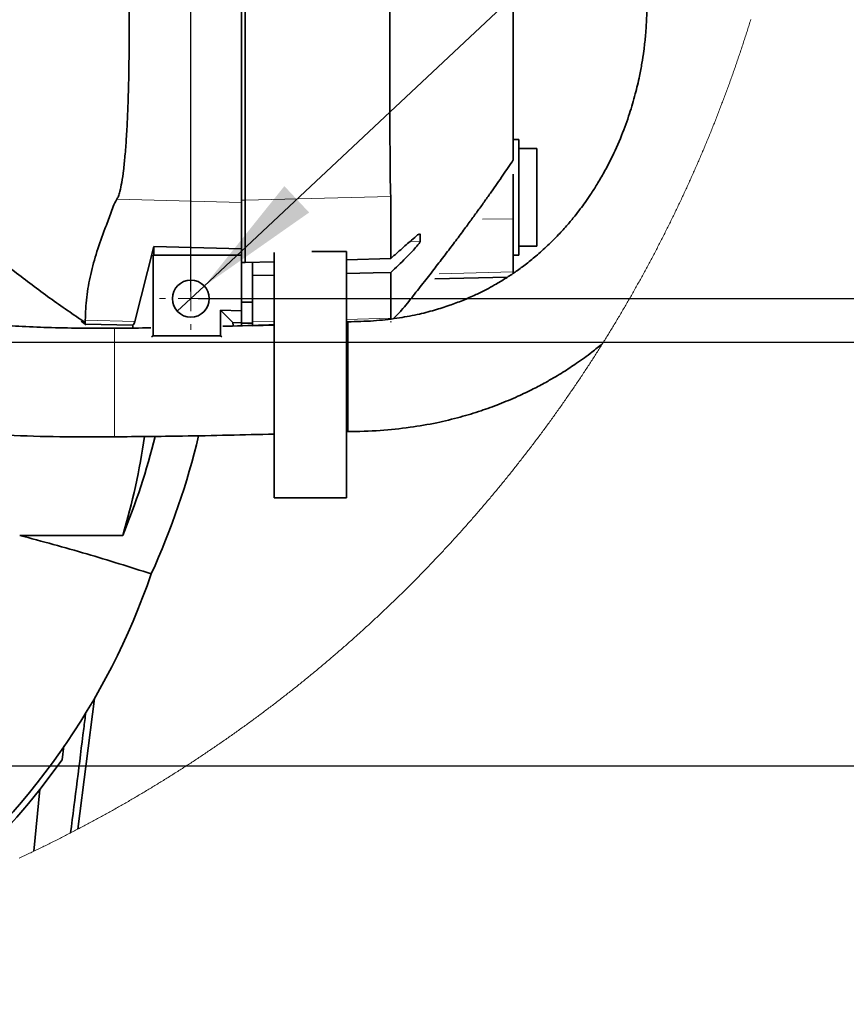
# Model space of a CAD drawing. Header units: millimetres. Extents: x 0 to 12115, y 0 to 8400.
# Tile 47 of 123: x 2033 to 2489, y 6057 to 6601. Entities that reach past the tile are written whole.
import ezdxf

# ---------------------------------------------------------------- set-up
doc = ezdxf.new("R2010")
doc.units = ezdxf.units.MM
doc.header["$LTSCALE"] = 20
doc.layers.add('SVART_TEXT', color=7, linetype='Continuous')
doc.styles.add('SLDTEXTSTYLE0', font='TXT', dxfattribs={"width": 0.605})
doc.dimstyles.new('SLDDIMSTYLE10', dxfattribs={"dimtxt": 70, "dimasz": 70, "dimexe": 0, "dimexo": 0.0625, "dimgap": 17.5, "dimtad": 1, "dimdec": 1, "dimlfac": 0.5, "dimrnd": 1e-09, "dimzin": 12, "dimdsep": 46, "dimtxsty": 'SLDTEXTSTYLE0', "dimsah": 1, "dimcen": 0.09, "dimadec": 0, "dimazin": 3, "dimtfac": 1, "dimtofl": 0, "dimtmove": 0, "dimatfit": 3, "dimfxl": 1, "dimfrac": 2, "dimtolj": 1, "dimtzin": 12, "dimarcsym": 0})
doc.dimstyles.new('SLDDIMSTYLE11', dxfattribs={"dimtxt": 70, "dimasz": 70, "dimexe": 0, "dimexo": 0.0625, "dimgap": 17.5, "dimtad": 0, "dimtih": 1, "dimtoh": 1, "dimdec": 1, "dimlfac": 0.5, "dimrnd": 1e-09, "dimzin": 12, "dimdsep": 46, "dimtxsty": 'SLDTEXTSTYLE0', "dimblk1": 'NONE', "dimsah": 1, "dimcen": 0, "dimadec": 0, "dimazin": 3, "dimtfac": 1, "dimtmove": 0, "dimatfit": 3, "dimldrblk": 'NONE', "dimfxl": 1, "dimfrac": 2, "dimtolj": 1, "dimtzin": 12, "dimarcsym": 0})
doc.dimstyles.new('SLDDIMSTYLE9', dxfattribs={"dimtxt": 70, "dimasz": 70, "dimexe": 0, "dimexo": 0.0625, "dimgap": 17.5, "dimtad": 1, "dimdec": 1, "dimlfac": 0.5, "dimrnd": 1e-09, "dimzin": 12, "dimdsep": 46, "dimtxsty": 'SLDTEXTSTYLE0', "dimsah": 1, "dimcen": 0.09, "dimadec": 0, "dimazin": 3, "dimtfac": 1, "dimtmove": 0, "dimatfit": 0, "dimfxl": 1, "dimfrac": 2, "dimtolj": 1, "dimtzin": 12, "dimarcsym": 0})

# ---------------------------------------------------------------- blocks, each defined once
blk = doc.blocks.new('_D_51')
at = {"color": 7, "linetype": 'Continuous', "lineweight": 0}
for p, q in [((1733.6, 6427.22), (1733.6, 7642.23)), ((1913.6, 7083.22), (1913.6, 7642.23)), ((1733.6, 7612.23), (1613.6, 7612.23)), ((1733.6, 7612.23), (1913.6, 7612.23)), ((1913.6, 7612.23), (2033.6, 7612.23))]:
    blk.add_line(p, q, dxfattribs=at)
at = {"color": 7, "linetype": 'Continuous', "lineweight": 18}
for points in [[(1733.6, 7612.23), (1663.6, 7622.23), (1663.6, 7602.23)], [(1913.6, 7612.23), (1983.6, 7602.23), (1983.6, 7622.23)]]:
    blk.add_solid(points, dxfattribs=at)
at = {"color": 7, "linetype": 'Continuous', "lineweight": 18, "insert": (1770.13, 7702.47), "char_height": 70, "attachment_point": 1, "style": 'SLDTEXTSTYLE0'}
blk.add_mtext('90', dxfattribs=at)
blk = doc.blocks.new('_D_52')
at = {"color": 7, "linetype": 'Continuous', "lineweight": 0}
for p, q in [((1733.6, 6419.22), (1733.6, 5892.46)), ((1953.6, 6164.22), (1953.6, 5892.46)), ((1733.6, 5922.46), (1953.6, 5922.46)), ((1953.6, 5922.46), (2133.99, 5922.46))]:
    blk.add_line(p, q, dxfattribs=at)
at = {"color": 7, "linetype": 'Continuous', "lineweight": 18}
for points in [[(1733.6, 5922.46), (1803.6, 5912.46), (1803.6, 5932.46)], [(1953.6, 5922.46), (1883.6, 5932.46), (1883.6, 5912.46)]]:
    blk.add_solid(points, dxfattribs=at)
at = {"color": 7, "linetype": 'Continuous', "lineweight": 18, "insert": (1973.57, 6012.7), "char_height": 70, "attachment_point": 1, "style": 'SLDTEXTSTYLE0'}
blk.add_mtext('110', dxfattribs=at)
blk = doc.blocks.new('_D_53')
at = {"layer": 'SVART_TEXT'}
for p, q in [((1733.6, 6427.22), (1733.6, 7922.23)), ((2127.6, 6451.22), (2127.6, 7922.23)), ((2127.6, 7892.23), (1733.6, 7892.23))]:
    blk.add_line(p, q, dxfattribs=at)
for points in [[(1733.6, 7892.23), (1803.6, 7882.23), (1803.6, 7902.23)], [(2127.6, 7892.23), (2057.6, 7902.23), (2057.6, 7882.23)]]:
    blk.add_solid(points, dxfattribs=at)
at = {"layer": 'SVART_TEXT', "insert": (1850.39, 7982.47), "char_height": 70, "attachment_point": 1, "style": 'SLDTEXTSTYLE0'}
blk.add_mtext('197', dxfattribs=at)
blk = doc.blocks.new('_D_54')
at = {"layer": 'SVART_TEXT'}
for p, q in [((2785.29, 6447.22), (2785.29, 6665.29)), ((2131.6, 6447.22), (2815.29, 6447.22)), ((2785.29, 6447.22), (2785.29, 6423.22)), ((1737.6, 6423.22), (2815.29, 6423.22)), ((2785.29, 6423.22), (2785.29, 6303.22))]:
    blk.add_line(p, q, dxfattribs=at)
for points in [[(2785.29, 6447.22), (2795.29, 6517.22), (2775.29, 6517.22)], [(2785.29, 6423.22), (2775.29, 6353.22), (2795.29, 6353.22)]]:
    blk.add_solid(points, dxfattribs=at)
at = {"layer": 'SVART_TEXT', "insert": (2695.06, 6558.35), "char_height": 70, "attachment_point": 1, "rotation": 90, "style": 'SLDTEXTSTYLE0'}
blk.add_mtext('12', dxfattribs=at)
blk = doc.blocks.new('_D_55')
at = {"layer": 'SVART_TEXT'}
for p, q in [((3082.05, 6423.22), (3082.05, 6543.22)), ((1737.6, 6423.22), (3112.05, 6423.22)), ((3082.05, 6189.22), (3082.05, 6423.22)), ((1517.6, 6189.22), (3112.05, 6189.22)), ((3082.05, 6189.22), (3082.05, 6069.22))]:
    blk.add_line(p, q, dxfattribs=at)
for points in [[(3082.05, 6423.22), (3092.05, 6493.22), (3072.05, 6493.22)], [(3082.05, 6189.22), (3072.05, 6119.22), (3092.05, 6119.22)]]:
    blk.add_solid(points, dxfattribs=at)
at = {"layer": 'SVART_TEXT', "insert": (2991.82, 6226.01), "char_height": 70, "attachment_point": 1, "rotation": 90, "style": 'SLDTEXTSTYLE0'}
blk.add_mtext('117', dxfattribs=at)
blk = doc.blocks.new('_D_56')
at = {"layer": 'SVART_TEXT'}
for p, q in [((1537.6, 7079.22), (3112.05, 7079.22)), ((3082.05, 7079.22), (3082.05, 6423.22)), ((1737.6, 6423.22), (3112.05, 6423.22))]:
    blk.add_line(p, q, dxfattribs=at)
for points in [[(3082.05, 7079.22), (3072.05, 7009.22), (3092.05, 7009.22)], [(3082.05, 6423.22), (3092.05, 6493.22), (3072.05, 6493.22)]]:
    blk.add_solid(points, dxfattribs=at)
at = {"layer": 'SVART_TEXT', "insert": (2991.82, 6671.01), "char_height": 70, "attachment_point": 1, "rotation": 90, "style": 'SLDTEXTSTYLE0'}
blk.add_mtext('328', dxfattribs=at)
blk = doc.blocks.new('SW_SYMBOL_HOLE_DEPTH')
at = {"layer": 'SVART_TEXT', "color": 0}
for p, q in [((0, 17500), (16000, 17500)), ((8000, 17500), (8000, 1500)), ((2000, 11100), (8000, 1500)), ((14000, 11100), (8000, 1500))]:
    blk.add_line(p, q, dxfattribs=at)
blk = doc.blocks.new('_D_58')
at = {"layer": 'SVART_TEXT'}
for p, q in [((2135.04, 6454.19), (2559.95, 6852.83)), ((2559.95, 6852.83), (2980.64, 6852.83)), ((2120.16, 6440.24), (2135.04, 6454.19))]:
    blk.add_line(p, q, dxfattribs=at)
blk.add_solid([(2135.04, 6454.19), (2192.93, 6494.8), (2179.25, 6509.38)], dxfattribs=at)
at = {"layer": 'SVART_TEXT', "xscale": 0.0045117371, "yscale": 0.0045117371, "zscale": 0.0045117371}
blk.add_blockref('SW_SYMBOL_HOLE_DEPTH', (2777, 6862.94), dxfattribs=at)
at = {"layer": 'SVART_TEXT', "char_height": 70, "attachment_point": 1, "style": 'SLDTEXTSTYLE0'}
for s, insert in [('M12', (2589.95, 6943.25)), ('19', (2873.69, 6943.25))]:
    blk.add_mtext(s, dxfattribs=dict(at, insert=insert))
blk = doc.blocks.new('_None')
blk = doc.blocks.new('SW_CENTERMARKSYMBOL_4')
at = {"color": 0, "linetype": 'Continuous', "lineweight": 18}
for p, q in [((0, 14), (0, 17.2)), ((0, 0), (0, 7)), ((-14, 0), (-17.2, 0)), ((0, 0), (-7, 0)), ((0, 0), (0, -7)), ((0, 0), (7, 0)), ((14, 0), (17.2, 0)), ((0, -14), (0, -17.2))]:
    blk.add_line(p, q, dxfattribs=at)

msp = doc.modelspace()

# ---------------------------------------------------------------- linework, layer by layer
at = {"color": 7, "linetype": 'Continuous', "lineweight": 35}
for p, q in [((2305.602677, 6523.841665), (2305.602677, 7134.076999)), ((2155.602641, 6500.315712), (2155.602641, 6639.349268)), ((2157.602675, 6501.551912), (2157.602675, 6639.349268)), ((2308.602698, 6535.137103), (2305.602677, 6535.215662)), ((2308.602698, 6503.215716), (2308.602698, 6535.137103)), ((2318.602688, 6530.215667), (2308.602698, 6530.215667)), ((2318.602688, 6498.848722), (2318.602688, 6530.215667)), ((2305.602677, 6516.025112), (2305.602677, 6491.306231)), ((2155.602641, 6474.660562), (2155.602641, 6500.315712)), ((2157.602675, 6467.106746), (2157.602675, 6501.551912)), ((2308.602698, 6471.29421), (2308.602698, 6503.215716)), ((2318.602688, 6476.215647), (2318.602688, 6498.848722)), ((2305.602677, 6491.306231), (2305.602677, 6462.011264)), ((2254.251606, 6478.821443), (2254.251606, 6482.97839)), ((2096.665986, 6434.584306), (2107.098289, 6475.937651)), ((2155.602641, 6474.660562), (2107.098289, 6475.937651)), ((2107.098289, 6475.937651), (2107.098289, 6471.215651)), ((2155.602641, 6474.660562), (2155.602641, 6471.215651)), ((2173.605628, 6337.220357), (2173.605628, 6472.675012)), ((2194.319792, 6473.220394), (2213.605649, 6473.220394)), ((2213.605649, 6473.220394), (2213.605649, 6337.220357)), ((2308.602698, 6476.215647), (2318.602688, 6476.215647)), ((2106.888778, 6426.738785), (2106.888778, 6471.215651)), ((2107.098289, 6471.215651), (2106.888778, 6471.215651)), ((2155.602641, 6471.215651), (2107.098289, 6471.215651)), ((2155.602641, 6440.575049), (2155.602641, 6471.215651)), ((2157.602675, 6467.106746), (2155.602641, 6467.241095)), ((2155.605621, 6445.220397), (2155.605621, 6467.240856)), ((2173.605628, 6467.564271), (2157.602675, 6467.106746)), ((2161.605663, 6445.220397), (2161.605663, 6467.221187)), ((2237.988718, 6469.404982), (2213.605649, 6468.707846)), ((2305.602677, 6471.215651), (2308.602698, 6471.29421)), ((2305.602677, 6462.011264), (2305.602677, 6460.92932)), ((2155.602641, 6459.930227), (2155.605621, 6459.930108)), ((2161.605663, 6459.914968), (2173.605628, 6460.196064)), ((2262.319214, 6458.082245), (2302.455552, 6459.133313)), ((2161.605663, 6445.220397), (2155.605621, 6445.220397)), ((2155.605621, 6433.673308), (2155.605621, 6445.220397)), ((2161.605663, 6433.673308), (2161.605663, 6445.220397)), ((2144.079514, 6440.875099), (2150.762684, 6434.015677)), ((2144.079514, 6440.875099), (2144.079514, 6426.738785)), ((2155.602641, 6440.575049), (2144.079514, 6440.875099)), ((2155.602641, 6440.575049), (2155.602641, 6433.889912)), ((2067.080743, 6434.753345), (2069.323666, 6433.184431)), ((2067.086763, 6434.761928), (2069.833822, 6432.839201)), ((2155.602641, 6433.889912), (2150.762684, 6434.015677)), ((2155.602641, 6432.214187), (2155.602641, 6433.889912)), ((2155.605621, 6433.673308), (2161.605663, 6433.673308)), ((2155.605621, 6432.268308), (2155.605621, 6433.673308)), ((2161.605663, 6432.46691), (2161.605663, 6433.673308)), ((2214.281149, 6434.443639), (2213.602431, 6434.414909)), ((2214.285679, 6373.854444), (2214.285679, 6434.418486)), ((2237.94914, 6434.296654), (2237.959332, 6434.555338)), ((2069.323666, 6433.184431), (2095.602639, 6432.496355)), ((2095.602639, 6432.496355), (2095.602639, 6431.00457)), ((2161.605663, 6432.272957), (2173.605628, 6432.587073)), ((2106.888778, 6426.738785), (2105.901844, 6426.080988)), ((2144.079514, 6426.738785), (2106.888778, 6426.738785)), ((2144.079514, 6426.738785), (2144.765086, 6426.053212)), ((2213.607199, 6373.72844), (2214.289911, 6373.755262)), ((2213.605649, 6337.220357), (2173.605628, 6337.220357)), ((2090.036161, 6316.458748), (2033.147223, 6316.458748)), ((2065.203614, 6154.191182), (2074.423082, 6226.40662)), ((2057.4928, 6200.252817), (2056.652493, 6192.46094)), ((2056.652493, 6192.46094), (2044.252045, 6176.019476)), ((2044.252045, 6176.019476), (2040.943928, 6142.034457))]:
    msp.add_line(p, q, dxfattribs=at)
at = {"color": 8, "linetype": 'Continuous', "lineweight": 18}
for p, q in [((2155.602641, 6500.315712), (2086.74819, 6502.108977)), ((2157.602675, 6501.551912), (2155.602641, 6501.673506)), ((2237.984366, 6503.645347), (2157.602675, 6501.551912)), ((2305.602677, 6491.306231), (2288.579233, 6491.190956)), ((2254.251606, 6478.821443), (2248.449333, 6478.670285)), ((2305.602677, 6462.011264), (2264.648325, 6460.985706)), ((2096.665986, 6434.584306), (2069.362707, 6435.295389)), ((2155.605621, 6434.407042), (2155.602641, 6434.407161)), ((2173.605628, 6434.702323), (2161.605663, 6434.389756)), ((2237.988598, 6436.379121), (2213.605649, 6435.744093)), ((2085.516281, 6428.82304), (2085.516281, 6430.906103)), ((2085.516281, 6418.015526), (2085.516281, 6428.82304)), ((2085.516281, 6414.048002), (2085.516281, 6418.015526)), ((2085.516281, 6401.41742), (2085.516281, 6414.048002)), ((2085.516281, 6394.408391), (2085.516281, 6401.41742)), ((2085.516281, 6389.872358), (2085.516281, 6394.408391)), ((2085.516281, 6380.031989), (2085.516281, 6389.872358)), ((2085.516281, 6373.383329), (2085.516281, 6380.031989))]:
    msp.add_line(p, q, dxfattribs=at)
at = {"color": 7, "linetype": 'Continuous', "lineweight": 18, "flags": 128}
msp.add_lwpolyline([(2032.869227, 6138.226555), (2033.574052, 6138.554261), (2034.278519, 6138.882802), (2034.982688, 6139.211939), (2035.6865, 6139.54191), (2036.389954, 6139.872478), (2037.09311, 6140.203879), (2037.795908, 6140.535996), (2038.498349, 6140.868829), (2039.200432, 6141.202376), (2039.902217, 6141.536639), (2040.603585, 6141.871617), (2040.943928, 6142.034457), (2041.644819, 6142.370508), (2042.345352, 6142.707274), (2043.045588, 6143.044756), (2043.745465, 6143.382953), (2044.444985, 6143.721865), (2045.144148, 6144.061611), (2045.842953, 6144.401954), (2046.5414, 6144.743011), (2047.23949, 6145.084904), (2047.937281, 6145.427392), (2048.634655, 6145.770596), (2049.331732, 6146.114634), (2050.028391, 6146.459268), (2050.724752, 6146.804736), (2051.420755, 6147.150801), (2052.116401, 6147.4977), (2052.81163, 6147.845195), (2053.50656, 6148.193524), (2054.201133, 6148.54245), (2054.895289, 6148.892091), (2055.589147, 6149.242566), (2056.282647, 6149.593637), (2056.975729, 6149.945543), (2057.668514, 6150.298045), (2058.360882, 6150.651381), (2059.052892, 6151.005314), (2059.744544, 6151.359961), (2060.435839, 6151.715444), (2061.126776, 6152.071522), (2061.254091, 6152.137206), (2061.944611, 6152.494238), (2062.634714, 6152.851866), (2063.324459, 6153.210209), (2064.013846, 6153.569267), (2064.702876, 6153.929041), (2065.203614, 6154.191182), (2065.892048, 6154.552148), (2066.580005, 6154.913948), (2067.267663, 6155.276344), (2067.954905, 6155.639456), (2068.641789, 6156.003283), (2069.328315, 6156.367825), (2070.014424, 6156.733082), (2070.700176, 6157.099054), (2071.38557, 6157.465742), (2072.070606, 6157.833145), (2072.755225, 6158.201263), (2073.439426, 6158.569978), (2074.12333, 6158.939527), (2074.806817, 6159.309671), (2075.489886, 6159.680651), (2076.172657, 6160.052226), (2076.854951, 6160.424517), (2077.536948, 6160.797523), (2078.218467, 6161.171244), (2078.899689, 6161.54568), (2079.580493, 6161.920712), (2080.26088, 6162.296579), (2080.940909, 6162.673042), (2081.620581, 6163.05022), (2082.299836, 6163.428233), (2082.978673, 6163.806842), (2083.657153, 6164.186047), (2084.335215, 6164.566086), (2085.01292, 6164.94684), (2085.690207, 6165.328191), (2086.367137, 6165.710257), (2087.043591, 6166.093038), (2087.719746, 6166.476534), (2088.395424, 6166.860745), (2089.070804, 6167.245672), (2089.745708, 6167.631195), (2090.420253, 6168.017433), (2091.094382, 6168.404386), (2091.768093, 6168.792055), (2092.441447, 6169.180439), (2093.114383, 6169.569538), (2093.786902, 6169.959233), (2094.459064, 6170.349644), (2095.130749, 6170.740769), (2095.802076, 6171.13261), (2096.473045, 6171.525047), (2097.143538, 6171.918319), (2097.813673, 6172.312186), (2098.483391, 6172.706769), (2099.152691, 6173.101948), (2099.821575, 6173.497961), (2100.490041, 6173.89457), (2101.158149, 6174.291895), (2101.825781, 6174.689935), (2102.493055, 6175.088571), (2103.159912, 6175.488041), (2103.826351, 6175.888107), (2104.492373, 6176.28877), (2105.157979, 6176.690267), (2105.823166, 6177.09236), (2106.487997, 6177.495168), (2107.15235, 6177.898691), (2107.816286, 6178.302811), (2108.479865, 6178.707765), (2109.142966, 6179.113315), (2109.805651, 6179.519461), (2110.467918, 6179.926441), (2111.129827, 6180.334018), (2111.79126, 6180.74231), (2112.452276, 6181.151197), (2113.112874, 6181.560801), (2113.773055, 6181.971119), (2114.432819, 6182.382153), (2115.092165, 6182.793782), (2115.751095, 6183.206127), (2116.409547, 6183.619187), (2117.067642, 6184.032844), (2117.72526, 6184.447215), (2118.382461, 6184.862302), (2119.039245, 6185.278104), (2119.695611, 6185.694502), (2120.351501, 6186.111496), (2121.007032, 6186.529325), (2121.662087, 6186.947749), (2122.316725, 6187.366889), (2122.970946, 6187.786625), (2123.62469, 6188.207076), (2124.278016, 6188.628242), (2124.930925, 6189.050005), (2125.583417, 6189.472483), (2126.235433, 6189.895676), (2126.887031, 6190.319465), (2127.538211, 6190.743969), (2128.188915, 6191.169069), (2128.839202, 6191.594885), (2129.489071, 6192.021416), (2130.138464, 6192.448543), (2130.787439, 6192.876385), (2131.435938, 6193.304823), (2132.084019, 6193.733976), (2132.731683, 6194.163845), (2133.37887, 6194.59431), (2134.02564, 6195.02549), (2134.671934, 6195.457385), (2135.31781, 6195.889876), (2135.963268, 6196.322964), (2136.608191, 6196.756766), (2137.252755, 6197.191284), (2137.896843, 6197.626398), (2138.540454, 6198.062227), (2139.183648, 6198.498772), (2139.826365, 6198.935912), (2140.468664, 6199.373649), (2141.110487, 6199.8121), (2141.751893, 6200.251267), (2142.392821, 6200.69103), (2143.033273, 6201.13139), (2143.673308, 6201.572583), (2144.312866, 6202.014254), (2144.952006, 6202.456758), (2145.59067, 6202.89974), (2146.228857, 6203.343556), (2146.866627, 6203.787849), (2147.50392, 6204.232977), (2148.140736, 6204.678581), (2148.777075, 6205.12502), (2149.412997, 6205.571936), (2150.048442, 6206.019686), (2150.68347, 6206.467913), (2151.317961, 6206.916855), (2151.952035, 6207.366512), (2152.585633, 6207.816766), (2153.218813, 6208.267734), (2153.851457, 6208.719299), (2154.483683, 6209.17146), (2155.115433, 6209.624336), (2155.746706, 6210.077928), (2156.377501, 6210.532115), (2157.007821, 6210.986898), (2157.637722, 6211.442397), (2158.267148, 6211.898492), (2158.896036, 6212.355302), (2159.524508, 6212.812708), (2160.152502, 6213.27071), (2160.78002, 6213.729427), (2161.407061, 6214.18886), (2162.033684, 6214.648769), (2162.659771, 6215.109394), (2163.285382, 6215.570734), (2163.910515, 6216.03267), (2164.535232, 6216.495202), (2165.159411, 6216.958449), (2165.783114, 6217.422293), (2166.4064, 6217.886851), (2167.02915, 6218.352006), (2167.651422, 6218.817757), (2168.273277, 6219.284223), (2168.894596, 6219.751285), (2169.515438, 6220.218943), (2170.135803, 6220.687316), (2170.755692, 6221.156285), (2171.375103, 6221.625851), (2171.993978, 6222.096131), (2172.612436, 6222.567008), (2173.230357, 6223.038481), (2173.847861, 6223.510669), (2174.464829, 6223.983453), (2175.08132, 6224.456952), (2175.697274, 6224.931047), (2176.312811, 6225.405739), (2176.927812, 6225.881026), (2177.542396, 6226.357029), (2178.156383, 6226.833628), (2178.769953, 6227.310822), (2179.383047, 6227.788732), (2179.995604, 6228.267119), (2180.607684, 6228.746341), (2181.219227, 6229.226039), (2181.830354, 6229.706452), (2182.440944, 6230.187462), (2183.051057, 6230.669067), (2183.660634, 6231.151388), (2184.269733, 6231.634186), (2184.878356, 6232.117699), (2185.486443, 6232.601927), (2186.094053, 6233.086632), (2186.701186, 6233.572052), (2187.307782, 6234.058068), (2187.913902, 6234.544681), (2188.519545, 6235.032008), (2189.124651, 6235.519932), (2189.729221, 6236.008451), (2190.333374, 6236.497567), (2190.93693, 6236.987279), (2191.54007, 6237.477706), (2192.142613, 6237.968729), (2192.744739, 6238.460348), (2193.346269, 6238.952563), (2193.947382, 6239.445374), (2194.547958, 6239.938901), (2195.147998, 6240.432904), (2195.747561, 6240.927623), (2196.346588, 6241.423057), (2196.945078, 6241.918967), (2197.543151, 6242.415474), (2198.140628, 6242.912696), (2198.737628, 6243.410514), (2199.334092, 6243.908928), (2199.930079, 6244.407938), (2200.525529, 6244.907544), (2201.120443, 6245.407746), (2201.71488, 6245.908664), (2202.308781, 6246.410058), (2202.902205, 6246.912168), (2203.495033, 6247.414873), (2204.087443, 6247.918175), (2204.679258, 6248.422072), (2205.270596, 6248.926566), (2205.861397, 6249.431656), (2206.451662, 6249.937461), (2207.04139, 6250.443743), (2207.630641, 6250.95074), (2208.219357, 6251.458214), (2208.807595, 6251.966403), (2209.395237, 6252.475188), (2209.982402, 6252.98457), (2210.569031, 6253.494547), (2211.155124, 6254.00512), (2211.74068, 6254.51629), (2212.325699, 6255.028055), (2212.910242, 6255.540417), (2213.494248, 6256.053374), (2214.077659, 6256.567047), (2214.660592, 6257.081197), (2215.242989, 6257.595942), (2215.824909, 6258.111403), (2216.406233, 6258.627341), (2216.987021, 6259.143875), (2217.567332, 6259.661124), (2218.147047, 6260.17885), (2218.726284, 6260.697291), (2219.304986, 6261.216209), (2219.883091, 6261.735723), (2220.46072, 6262.255953), (2221.037812, 6262.776659), (2221.614308, 6263.29808), (2222.190328, 6263.819979), (2222.76581, 6264.342473), (2223.340697, 6264.865563), (2223.915107, 6265.389369), (2224.488921, 6265.913651), (2225.062258, 6266.43853), (2225.634999, 6266.964004), (2226.207263, 6267.490075), (2226.778932, 6268.016742), (2227.350063, 6268.544004), (2227.920659, 6269.071863), (2228.490717, 6269.600318), (2229.06024, 6270.12925), (2229.629226, 6270.658896), (2230.197616, 6271.18902), (2230.765469, 6271.719859), (2231.332846, 6272.251175), (2231.899626, 6272.783087), (2232.465811, 6273.315595), (2233.031518, 6273.848699), (2233.59663, 6274.382399), (2234.161265, 6274.916695), (2234.725304, 6275.451467), (2235.288746, 6275.986956), (2235.851712, 6276.522921), (2236.414082, 6277.059482), (2236.975915, 6277.596639), (2237.537212, 6278.134392), (2238.097913, 6278.672741), (2238.658078, 6279.211686), (2239.217706, 6279.751108), (2239.776738, 6280.291126), (2240.335233, 6280.83174), (2240.893192, 6281.372951), (2241.450555, 6281.914757), (2242.007382, 6282.45704), (2242.563672, 6283.000038), (2243.119366, 6283.543513), (2243.674524, 6284.087584), (2244.229145, 6284.632132), (2244.78317, 6285.177396), (2245.336659, 6285.723136), (2245.889552, 6286.269472), (2246.441908, 6286.816404), (2246.993668, 6287.363933), (2247.544892, 6287.911938), (2248.09552, 6288.460539), (2248.645611, 6289.009736), (2249.195166, 6289.559529), (2249.744124, 6290.109799), (2250.292487, 6290.660665), (2250.840313, 6291.212128), (2251.387603, 6291.764067), (2251.934297, 6292.316721), (2252.480395, 6292.869852), (2253.025956, 6293.42346), (2253.570921, 6293.977783), (2254.11535, 6294.532583), (2254.659183, 6295.08786), (2255.20242, 6295.643852), (2255.74512, 6296.200321), (2256.287224, 6296.757386), (2256.828792, 6297.315047), (2257.369764, 6297.873185), (2257.91014, 6298.431919), (2258.449979, 6298.99113), (2258.989222, 6299.550937), (2259.527869, 6300.11134), (2260.06598, 6300.672338), (2260.603495, 6301.233814), (2261.140413, 6301.795886), (2261.676795, 6302.358435), (2262.212582, 6302.921579), (2262.747772, 6303.48532), (2263.282366, 6304.049538), (2263.816423, 6304.614351), (2264.349885, 6305.179642), (2264.882751, 6305.745647), (2265.41502, 6306.312011), (2265.946753, 6306.879089), (2266.47789, 6307.446526), (2267.008431, 6308.014677), (2267.538376, 6308.583305), (2268.067725, 6309.15253), (2268.596537, 6309.722231), (2269.124694, 6310.292409), (2269.652314, 6310.863302), (2270.179338, 6311.434672), (2270.705767, 6312.006519), (2271.231599, 6312.578962), (2271.756895, 6313.151882), (2272.281535, 6313.725398), (2272.805638, 6314.29951), (2273.329086, 6314.874099), (2273.851998, 6315.449284), (2274.374313, 6316.024945), (2274.895973, 6316.601084), (2275.417097, 6317.177937), (2275.937624, 6317.755149), (2276.457555, 6318.332956), (2276.976891, 6318.91136), (2277.49563, 6319.49024), (2278.013773, 6320.069597), (2278.53126, 6320.64955), (2279.048212, 6321.2301), (2279.564567, 6321.811126), (2280.080326, 6322.392629), (2280.595489, 6322.974728), (2281.109996, 6323.557303), (2281.623967, 6324.140475), (2282.137341, 6324.724124), (2282.650061, 6325.308369), (2283.162243, 6325.89309), (2283.67377, 6326.478289), (2284.184701, 6327.064083), (2284.695036, 6327.650354), (2285.204775, 6328.237222), (2285.713918, 6328.824566), (2286.222465, 6329.412387), (2286.730416, 6330.000804), (2287.237651, 6330.589817), (2287.74441, 6331.179188), (2288.250453, 6331.769155), (2288.75602, 6332.359598), (2289.260871, 6332.950638), (2289.765127, 6333.542154), (2290.268786, 6334.134267), (2290.771849, 6334.726737), (2291.274316, 6335.319803), (2291.776187, 6335.913465), (2292.277343, 6336.507605), (2292.778022, 6337.102221), (2293.277986, 6337.697313), (2293.777354, 6338.293002), (2294.276125, 6338.889168), (2294.774301, 6339.48581), (2295.271881, 6340.083049), (2295.768864, 6340.680764), (2296.265132, 6341.278956), (2296.760805, 6341.877625), (2297.255881, 6342.476891), (2297.750361, 6343.076632), (2298.244245, 6343.67697), (2298.737533, 6344.277666), (2299.230106, 6344.878958), (2299.722083, 6345.480726), (2300.213463, 6346.082972), (2300.704248, 6346.685813), (2301.194317, 6347.289131), (2301.68391, 6347.892926), (2302.172787, 6348.497198), (2302.661068, 6349.101947), (2303.148634, 6349.707292), (2303.635724, 6350.313113), (2304.122097, 6350.919412), (2304.607875, 6351.526187), (2305.093057, 6352.133558), (2305.577524, 6352.741287), (2306.061513, 6353.349612), (2306.544788, 6353.958414), (2307.027347, 6354.567693), (2307.509429, 6355.177567), (2307.990797, 6355.7878), (2308.471568, 6356.398628), (2308.951743, 6357.009933), (2309.431202, 6357.621716), (2309.910066, 6358.233974), (2310.388334, 6358.84671), (2310.866005, 6359.459923), (2311.342962, 6360.073731), (2311.819322, 6360.687898), (2312.294967, 6361.30266), (2312.770135, 6361.917899), (2313.244588, 6362.533615), (2313.718326, 6363.149808), (2314.191587, 6363.766478), (2314.664133, 6364.383624), (2315.135963, 6365.001247), (2315.607316, 6365.619467), (2316.077955, 6366.238044), (2316.547878, 6366.857098), (2317.017324, 6367.476747), (2317.486055, 6368.096755), (2317.954071, 6368.717359), (2318.421609, 6369.338439), (2318.888433, 6369.959877), (2319.354541, 6370.581911), (2319.820054, 6371.204422), (2320.28497, 6371.827291), (2320.749171, 6372.450755), (2321.212776, 6373.074697), (2321.675785, 6373.699115), (2322.138078, 6374.323891), (2322.599776, 6374.949263), (2323.060877, 6375.575111), (2323.521264, 6376.201318), (2323.980935, 6376.82812), (2324.440129, 6377.455399), (2324.898489, 6378.083036), (2325.356371, 6378.711269), (2325.813539, 6379.33986), (2326.269991, 6379.969047), (2326.725848, 6380.598591), (2327.181108, 6381.228612), (2327.635653, 6381.859229), (2328.089602, 6382.490204), (2328.542836, 6383.121655), (2328.995473, 6383.753584), (2329.447396, 6384.385989), (2329.898722, 6385.018752), (2330.349452, 6385.652111), (2330.799468, 6386.285947), (2331.248767, 6386.92014), (2331.69759, 6387.55481), (2332.145579, 6388.190077), (2332.592971, 6388.825701), (2333.039768, 6389.461801), (2333.485849, 6390.09826), (2333.931215, 6390.735314), (2334.376104, 6391.372726), (2334.820158, 6392.010735), (2335.263617, 6392.6491), (2335.70648, 6393.287943), (2336.148627, 6393.927262), (2336.590059, 6394.566939), (2337.030895, 6395.207212), (2337.471135, 6395.847843), (2337.910659, 6396.488951), (2338.349469, 6397.130535), (2338.787682, 6397.772477), (2339.22518, 6398.414896), (2339.662082, 6399.057911), (2340.098269, 6399.701283), (2340.53386, 6400.345014), (2340.968735, 6400.98934), (2341.403015, 6401.634024), (2341.836579, 6402.279184), (2342.269428, 6402.924703), (2342.701681, 6403.570817), (2343.133218, 6404.217289), (2343.56416, 6404.864238), (2343.994386, 6405.511544), (2344.423897, 6406.159447), (2344.852812, 6406.807707), (2345.281131, 6407.456325), (2345.708616, 6408.105538), (2346.135504, 6408.75511), (2346.561797, 6409.405039), (2346.987374, 6410.055564), (2347.412236, 6410.706447), (2347.836502, 6411.357806), (2348.260052, 6412.009523), (2348.682888, 6412.661717), (2349.105127, 6413.314388), (2349.526651, 6413.967417), (2349.94746, 6414.620922), (2350.367672, 6415.274904), (2350.78717, 6415.929244), (2351.206071, 6416.584061), (2351.624258, 6417.239354), (2352.041728, 6417.895005), (2352.458484, 6418.551014), (2352.874644, 6419.207619), (2353.290088, 6419.864581), (2353.704936, 6420.521901), (2354.11907, 6421.179698), (2354.532487, 6421.837972), (2354.863293, 6422.365592), (2355.275519, 6423.024581), (2355.687029, 6423.684047), (2356.097825, 6424.34387), (2356.508024, 6425.00417), (2356.917508, 6425.664828), (2357.326396, 6426.325963), (2357.734568, 6426.987455), (2358.142025, 6427.649425), (2358.548768, 6428.311751), (2358.954794, 6428.974555), (2359.360225, 6429.637716), (2359.764941, 6430.301354), (2360.16906, 6430.96535), (2360.572345, 6431.629823), (2360.975034, 6432.294772), (2361.377127, 6432.95996), (2361.778386, 6433.625744), (2362.179048, 6434.291766), (2362.578995, 6434.958265), (2362.978227, 6435.625241), (2363.376744, 6436.292575), (2363.774664, 6436.960385), (2364.17187, 6437.628434), (2364.56836, 6438.297079), (2364.964135, 6438.966082), (2365.359313, 6439.635442), (2365.753658, 6440.30516), (2366.147406, 6440.975354), (2366.540558, 6441.646026), (2366.932876, 6442.316936), (2367.324598, 6442.988441), (2367.715604, 6443.660186), (2368.105896, 6444.332407), (2368.495471, 6445.004986), (2368.884332, 6445.678041), (2369.272597, 6446.351455), (2369.660146, 6447.025226), (2370.04698, 6447.699473), (2370.433099, 6448.374079), (2370.818503, 6449.049042), (2371.203191, 6449.724482), (2371.587284, 6450.400279), (2371.970661, 6451.076434), (2372.353323, 6451.753066), (2372.735269, 6452.430056), (2373.1165, 6453.107403), (2373.497136, 6453.785108), (2373.876936, 6454.463289), (2374.256141, 6455.141829), (2374.634631, 6455.820845), (2375.012405, 6456.500099), (2375.389464, 6457.179831), (2375.765808, 6457.85992), (2376.141555, 6458.540485), (2376.516469, 6459.22129), (2376.890786, 6459.902571), (2377.264388, 6460.584209), (2377.637274, 6461.266206), (2378.009326, 6461.948679), (2378.380902, 6462.631391), (2378.751643, 6463.314579), (2379.121668, 6463.998125), (2379.490979, 6464.682148), (2379.859693, 6465.366409), (2380.227573, 6466.051147), (2380.594857, 6466.736243), (2380.961425, 6467.421697), (2381.327279, 6468.107508), (2381.692417, 6468.793676), (2382.056839, 6469.480322), (2382.420547, 6470.167206), (2382.783539, 6470.854567), (2383.145816, 6471.542285), (2383.507378, 6472.230361), (2383.868225, 6472.918795), (2384.228475, 6473.607586), (2384.587891, 6474.296854), (2384.946711, 6474.986361), (2385.304697, 6475.676344), (2385.662086, 6476.366566), (2386.018641, 6477.057264), (2386.3746, 6477.748321), (2386.729724, 6478.439615), (2387.084253, 6479.131387), (2387.438066, 6479.823516), (2387.791045, 6480.516003), (2388.143427, 6481.208847), (2388.495095, 6481.902168), (2388.846047, 6482.595728), (2389.196165, 6483.289645), (2389.545686, 6483.98392), (2389.894493, 6484.678553), (2390.242584, 6485.373543), (2390.58996, 6486.06901), (2390.936501, 6486.764715), (2391.282446, 6487.460778), (2391.627676, 6488.157199), (2391.972191, 6488.853977), (2392.315872, 6489.551232), (2392.658956, 6490.248726), (2393.001325, 6490.946577), (2393.34286, 6491.644786), (2393.683798, 6492.343352), (2394.024022, 6493.042276), (2394.36341, 6493.741439), (2394.702203, 6494.441078), (2395.040162, 6495.141075), (2395.377524, 6495.84131), (2395.714052, 6496.542023), (2396.049864, 6497.242973), (2396.385081, 6497.944401), (2396.719463, 6498.646067), (2397.05313, 6499.34809), (2397.386081, 6500.050471), (2397.718318, 6500.75321), (2398.049839, 6501.456187), (2398.380644, 6502.159641), (2398.710735, 6502.863334), (2399.04011, 6503.567384), (2399.368651, 6504.271911), (2399.696596, 6504.976557), (2400.023706, 6505.68168), (2400.35022, 6506.38716), (2400.6759, 6507.092879), (2401.000865, 6507.798956), (2401.325233, 6508.50539), (2401.648767, 6509.212182), (2401.971586, 6509.919332), (2402.29357, 6510.626719), (2402.614958, 6511.334465), (2402.935631, 6512.042568), (2403.25547, 6512.751029), (2403.574593, 6513.459728), (2403.89312, 6514.168785), (2404.210813, 6514.8782), (2404.527791, 6515.587972), (2404.844053, 6516.297982), (2405.159481, 6517.00847), (2405.474312, 6517.719076), (2405.78831, 6518.43016), (2406.101711, 6519.141481), (2406.414278, 6519.853161), (2406.726129, 6520.565198), (2407.037265, 6521.277473), (2407.347686, 6521.990107), (2407.657273, 6522.703097), (2407.966263, 6523.416326), (2408.274419, 6524.130033), (2408.58186, 6524.843858), (2408.888586, 6525.55816), (2409.194596, 6526.2727), (2409.499772, 6526.987479), (2409.804351, 6527.702735), (2410.108097, 6528.41811), (2410.411127, 6529.133962), (2410.713441, 6529.850052), (2411.015041, 6530.5665), (2411.315806, 6531.283186), (2411.615856, 6532.00023), (2411.915309, 6532.717631), (2412.213929, 6533.435271), (2412.511714, 6534.153269), (2412.808902, 6534.871505), (2413.105257, 6535.590098), (2413.400896, 6536.30893), (2413.695819, 6537.02812), (2413.990028, 6537.747548), (2414.283402, 6538.467334), (2414.57618, 6539.187477), (2414.868124, 6539.907859), (2415.159352, 6540.628598), (2415.449746, 6541.349576), (2415.739543, 6542.070792), (2416.028507, 6542.792366), (2416.316755, 6543.514297), (2416.604288, 6544.236467), (2416.890986, 6544.958876), (2417.176969, 6545.681642), (2417.462237, 6546.404765), (2417.746789, 6547.128127), (2418.030508, 6547.851727), (2418.31363, 6548.575685), (2418.595917, 6549.299882), (2418.87737, 6550.024436), (2419.158227, 6550.749228), (2419.43825, 6551.474379), (2419.717557, 6552.199767), (2419.99615, 6552.925394), (2420.273907, 6553.651379), (2420.55095, 6554.377602), (2420.827277, 6555.104182), (2421.102889, 6555.831001), (2421.377666, 6556.558059), (2421.651728, 6557.285474), (2421.925075, 6558.013127), (2422.197707, 6558.741019), (2422.469504, 6559.469269), (2422.740586, 6560.197757), (2423.010952, 6560.926602), (2423.280485, 6561.655567), (2423.549302, 6562.38489), (2423.817403, 6563.11457), (2424.084671, 6563.844488), (2424.351223, 6564.574645), (2424.617059, 6565.30504), (2424.882181, 6566.035793), (2425.146468, 6566.766785), (2425.410039, 6567.498014), (2425.672777, 6568.229483), (2425.934918, 6568.961308), (2426.196225, 6569.693373), (2426.456697, 6570.425675), (2426.716573, 6571.158336), (2426.975615, 6571.891115), (2427.233822, 6572.624252), (2427.491434, 6573.357747), (2427.74821, 6574.091361), (2428.004153, 6574.825333), (2428.259499, 6575.559423), (2428.514011, 6576.293872), (2428.767688, 6577.028678), (2429.02077, 6577.763603), (2429.273016, 6578.498886), (2429.524429, 6579.234288), (2429.775126, 6579.970048), (2430.025108, 6580.706046), (2430.274374, 6581.442402), (2430.522807, 6582.178877), (2430.770524, 6582.915709), (2431.017406, 6583.652661), (2431.263573, 6584.389971), (2431.509025, 6585.127519), (2431.753762, 6585.865305), (2431.997664, 6586.60333), (2432.240732, 6587.341712), (2432.483084, 6588.080214), (2432.724721, 6588.818953), (2432.965643, 6589.558051), (2433.205731, 6590.297268), (2433.445103, 6591.036842), (2433.683641, 6591.776655), (2433.921463, 6592.516706), (2434.158571, 6593.256877), (2434.394844, 6593.997405), (2434.630282, 6594.738172), (2434.865124, 6595.479176), (2435.099132, 6596.22042), (2435.332305, 6596.961902), (2435.564883, 6597.703622), (2435.796506, 6598.44558), (2436.027534, 6599.187777), (2436.257727, 6599.930213), (2436.487086, 6600.672887), (2436.715729, 6601.415799)], dxfattribs=at)
at = {"color": 7, "linetype": 'Continuous', "lineweight": 35, "flags": 128}
for points in [[(2213.605649, 6461.135076), (2228.198178, 6461.478875), (2237.988718, 6461.71026)], [(2237.988598, 6436.379121), (2237.988718, 6457.461999), (2237.988718, 6461.71026)], [(2150.762684, 6434.015677), (2151.041872, 6432.362721), (2151.168413, 6431.831048)]]:
    msp.add_lwpolyline(points, dxfattribs=at)
at = {"color": 7, "linetype": 'Continuous', "lineweight": 35}
msp.add_circle((2127.602636, 6447.215676), 10.200016, dxfattribs=at)
for centre, radius, start, end in [((2094.052002, 6434.600805), 2.614036, 306.38417401, 359.63836123), ((1729.859705, 6464.215815), 389.306088, 337.69483415, 346.16571217), ((1733.606971, 6423.214862), 372.073428, 343.32621995, 351.94252683), ((1729.656751, 6466.747772), 413.381554, 335.483917, 346.67447722), ((1734.513798, 6422.741392), 392.547893, 308.55502222, 341.04250052), ((1739.824226, 6417.806391), 388.763694, 309.91338555, 321.54220376)]:
    msp.add_arc(centre, radius, start, end, dxfattribs=at)
for points, knots in [([(2349.602706, 6705.189155), (2350.692098, 6703.765377), (2353.739218, 6699.78295), (2357.843811, 6693.125086), (2361.877176, 6685.798832), (2364.912045, 6679.448728), (2367.173665, 6674.157695), (2369.020532, 6669.39756), (2370.742021, 6664.514885), (2372.508316, 6658.887926), (2374.464364, 6651.684084), (2376.369138, 6642.984581), (2377.968537, 6632.89742), (2379.014356, 6622.322488), (2379.439637, 6611.600089), (2379.261119, 6601.383988), (2378.633928, 6592.259247), (2377.745871, 6584.393982), (2376.652727, 6577.167895), (2375.155027, 6569.21614), (2372.963765, 6559.890021), (2369.740162, 6548.920292), (2365.351976, 6536.850102), (2360.527575, 6526.077724), (2355.845419, 6517.137272), (2352.082732, 6510.664728), (2348.545093, 6505.111681), (2345.440071, 6500.594354), (2342.506671, 6496.583236), (2339.317154, 6492.47145), (2335.358992, 6487.710189), (2330.414939, 6482.241085), (2324.61604, 6476.43565), (2318.414461, 6470.876973), (2312.377649, 6466.023477), (2306.843463, 6461.998402), (2302.285672, 6458.972974), (2298.499078, 6456.631642), (2294.892116, 6454.524284), (2290.382012, 6452.067451), (2284.548353, 6449.17985), (2277.795557, 6446.229395), (2270.200221, 6443.361259), (2261.822105, 6440.689915), (2252.117396, 6438.22939), (2240.890963, 6436.202051), (2228.110086, 6434.749715), (2219.041358, 6434.548852), (2214.285679, 6434.44352)], [0, 0, 0, 0, 0.0145028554, 0.0405657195, 0.0631800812, 0.0821723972, 0.0974919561, 0.1097371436, 0.1234861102, 0.1393824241, 0.157453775, 0.1838793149, 0.2114097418, 0.2400588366, 0.269826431, 0.2981995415, 0.3227043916, 0.3438166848, 0.3622373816, 0.3818360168, 0.4092846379, 0.439729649, 0.4743116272, 0.5131431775, 0.5351451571, 0.5559613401, 0.5737109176, 0.5884160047, 0.6003139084, 0.6139212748, 0.6305223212, 0.6504091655, 0.6735643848, 0.6968935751, 0.7177704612, 0.7362223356, 0.7522536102, 0.7620292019, 0.7722474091, 0.7860566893, 0.8035836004, 0.8249077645, 0.8456654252, 0.8692602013, 0.8960359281, 0.9266252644, 0.9615219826, 1, 1, 1, 1]), ([(2092.986889, 6639.349268), (2093.086794, 6634.885), (2093.285904, 6625.98778), (2093.471382, 6612.749588), (2093.572458, 6599.136072), (2093.556664, 6585.327222), (2093.402164, 6571.527752), (2093.10165, 6558.586854), (2092.649606, 6546.669016), (2092.063691, 6535.91842), (2091.354982, 6526.458012), (2090.521812, 6518.414676), (2089.618625, 6511.866406), (2088.657856, 6507.152429), (2087.808615, 6504.010178), (2087.054021, 6502.657292), (2086.74819, 6502.108977)], [0, 0, 0, 0, 0.0971728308, 0.1936639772, 0.2881069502, 0.3934283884, 0.494159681, 0.5884160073, 0.6751087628, 0.7536830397, 0.8227049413, 0.8815207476, 0.9296734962, 0.9663880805, 0.9863773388, 1, 1, 1, 1]), ([(2237.984366, 6503.645347), (2237.935413, 6504.610354), (2237.801402, 6507.252097), (2237.728735, 6512.249035), (2237.638431, 6518.910713), (2237.581334, 6527.008033), (2237.534607, 6536.290009), (2237.499075, 6546.871814), (2237.470724, 6558.62438), (2237.452546, 6571.396709), (2237.446833, 6585.025594), (2237.451466, 6599.342196), (2237.464004, 6614.164761), (2237.483604, 6627.561662), (2237.502152, 6635.986533), (2237.509556, 6639.349268)], [0, 0, 0, 0, 0.0213587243, 0.0584702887, 0.1104565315, 0.168642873, 0.237471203, 0.3156480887, 0.4025658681, 0.4972750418, 0.5979942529, 0.7038469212, 0.8137587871, 0.9256629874, 1, 1, 1, 1]), ([(2085.516281, 6430.909918), (2079.064443, 6430.897423), (2066.737091, 6430.873549), (2049.095624, 6431.233943), (2033.172831, 6431.901329), (2018.996574, 6432.794067), (2006.557683, 6433.802788), (1995.358582, 6434.880945), (1978.681814, 6436.709769), (1956.084664, 6439.724266), (1934.371208, 6443.27126), (1919.617379, 6445.926005), (1912.213188, 6447.30997), (1906.000986, 6448.508317), (1901.230631, 6449.449664), (1897.003419, 6450.297508), (1892.27328, 6451.26171), (1886.041308, 6452.557672), (1878.223375, 6454.225253), (1869.148457, 6456.219043), (1859.526053, 6458.398132), (1849.861285, 6460.650761), (1830.833212, 6465.206575), (1802.800597, 6472.340091), (1774.242369, 6480.224392), (1754.432555, 6485.951878), (1743.031507, 6489.316716), (1732.046745, 6492.623683), (1722.0669, 6495.683263), (1713.960199, 6498.208324), (1707.726336, 6500.175741), (1702.573852, 6501.818512), (1697.240258, 6503.541417), (1691.04748, 6505.578241), (1683.825097, 6508.003157), (1675.936968, 6510.712832), (1667.171536, 6513.785418), (1657.428988, 6517.277468), (1646.344177, 6521.357236), (1634.146086, 6525.997387), (1620.942317, 6531.199281), (1611.881014, 6534.994795), (1607.172139, 6536.967204)], [0, 0, 0, 0, 0.0392741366, 0.075040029, 0.1074030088, 0.136280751, 0.1615019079, 0.1833688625, 0.2047672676, 0.2636265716, 0.3221191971, 0.3386810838, 0.3548812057, 0.3679717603, 0.3771943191, 0.3844802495, 0.3942169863, 0.4065806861, 0.4232282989, 0.4428782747, 0.4631405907, 0.4832866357, 0.503288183, 0.5822456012, 0.6593557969, 0.6836259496, 0.7077747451, 0.7317177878, 0.7534588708, 0.7713167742, 0.7834049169, 0.7932519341, 0.8042376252, 0.8175245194, 0.8329363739, 0.8506148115, 0.868296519, 0.889478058, 0.9136157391, 0.9401982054, 0.9689228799, 1, 1, 1, 1]), ([(2239.556677, 6436.207102), (2240.993184, 6437.701574), (2244.819853, 6441.682656), (2250.252567, 6448.697943), (2256.44573, 6456.518856), (2262.319851, 6464.084626), (2267.889407, 6471.331743), (2273.15481, 6478.279498), (2277.934818, 6484.675879), (2282.262717, 6490.54741), (2286.170434, 6495.919064), (2289.874465, 6501.078068), (2293.380675, 6506.027393), (2296.696089, 6510.768861), (2299.826137, 6515.305153), (2302.779652, 6519.63646), (2304.678001, 6522.46426), (2305.602677, 6523.841665)], [0, 0, 0, 0, 0.0566034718, 0.1507843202, 0.2420765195, 0.3292469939, 0.412441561, 0.4917900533, 0.5674089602, 0.6305955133, 0.6910682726, 0.7488866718, 0.8041049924, 0.8567758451, 0.9069502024, 0.9546759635, 1, 1, 1, 1]), ([(2086.74819, 6502.108977), (2086.01029, 6500.775605), (2084.572978, 6498.178409), (2082.989687, 6492.488125), (2079.442398, 6484.430595), (2075.725511, 6473.312461), (2072.186456, 6460.734532), (2069.833865, 6448.044437), (2069.519224, 6439.530575), (2069.362707, 6435.295389)], [0, 0, 0, 0, 0.0655094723, 0.1276019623, 0.2536561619, 0.4449718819, 0.6328100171, 0.8173428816, 1, 1, 1, 1]), ([(2237.988718, 6469.404982), (2237.988783, 6473.121212), (2237.988917, 6480.686075), (2237.988061, 6490.175253), (2237.989857, 6497.872479), (2237.986197, 6501.72107), (2237.984366, 6503.645347)], [0, 0, 0, 0, 0.3256008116, 0.6628021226, 0.8314027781, 1, 1, 1, 1]), ([(1996.30285, 6491.729782), (2001.606053, 6486.76261), (2012.543444, 6476.518253), (2030.50932, 6461.909127), (2049.513851, 6447.561931), (2062.786578, 6438.46523), (2069.327838, 6433.98206)], [0, 0, 0, 0, 0.2337956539, 0.4821830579, 0.7448018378, 1, 1, 1, 1]), ([(2254.00985, 6482.928441), (2253.890585, 6482.907904), (2253.111583, 6482.773765), (2251.466889, 6481.007687), (2248.776207, 6479.040674), (2245.696183, 6476.252311), (2242.137646, 6473.123724), (2239.54861, 6470.803135), (2237.988718, 6469.404982)], [0, 0, 0, 0, 0.0171444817, 0.1119823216, 0.322567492, 0.5039719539, 0.7011433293, 1, 1, 1, 1]), ([(2237.988718, 6461.71026), (2239.399569, 6463.014854), (2242.179535, 6465.58545), (2246.333068, 6469.679171), (2249.978996, 6473.388472), (2252.506917, 6476.390161), (2253.917016, 6477.943718), (2254.197899, 6478.680554), (2254.251606, 6478.821443)], [0, 0, 0, 0, 0.2434929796, 0.4797829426, 0.7397149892, 0.900353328, 0.980946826, 1, 1, 1, 1]), ([(1607.172139, 6471.902059), (1611.312054, 6470.302208), (1619.135464, 6467.278888), (1630.383675, 6463.185807), (1640.999779, 6459.456871), (1651.658605, 6455.842195), (1662.945056, 6452.134777), (1674.917238, 6448.318568), (1687.427881, 6444.441281), (1699.666219, 6440.744001), (1710.777789, 6437.46011), (1720.460227, 6434.647784), (1729.460663, 6432.071597), (1739.495336, 6429.23861), (1751.355997, 6425.94509), (1765.505614, 6422.092387), (1781.549153, 6417.819307), (1796.109994, 6414.036301), (1808.178124, 6410.964468), (1816.710405, 6408.822735), (1824.145022, 6406.980099), (1830.451573, 6405.434409), (1835.766534, 6404.14443), (1844.0108, 6402.159881), (1856.66541, 6399.166757), (1870.911334, 6395.903829), (1884.082668, 6392.980116), (1897.006013, 6390.18621), (1913.199099, 6386.833593), (1931.694174, 6383.261895), (1950.454822, 6379.985689), (1972.402713, 6376.648993), (1997.66901, 6373.660868), (2026.444434, 6371.62002), (2055.736844, 6370.805556), (2075.444566, 6370.874659), (2085.516281, 6370.909975)], [0, 0, 0, 0, 0.0270978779, 0.0512082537, 0.0730790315, 0.0957972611, 0.119926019, 0.1456114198, 0.1725176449, 0.1998947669, 0.2236688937, 0.2432611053, 0.2614550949, 0.2808287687, 0.3069237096, 0.3366116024, 0.370365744, 0.4082937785, 0.4284653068, 0.4463985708, 0.4620046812, 0.4752315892, 0.4860435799, 0.4953979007, 0.5270057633, 0.5654391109, 0.5846292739, 0.6093820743, 0.6461664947, 0.6855926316, 0.7243877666, 0.7624370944, 0.8211273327, 0.879675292, 0.9385075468, 1, 1, 1, 1]), ([(2069.362707, 6435.295389), (2069.361265, 6434.768043), (2069.359339, 6434.064116), (2069.33082, 6433.360847), (2069.323666, 6433.184431)], [0, 0, 0, 0, 0.7491485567, 1, 1, 1, 1]), ([(2105.481811, 6431.104706), (2104.712757, 6431.090893), (2098.058334, 6430.971372), (2091.402712, 6430.946605), (2085.516281, 6430.9247)], [0, 0, 0, 0, 0.1155702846, 1, 1, 1, 1]), ([(2173.603005, 6432.863877), (2165.86353, 6432.585246), (2156.402565, 6432.24464), (2146.938622, 6432.004855), (2145.216591, 6431.961225)], [0, 0, 0, 0, 0.8180429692, 1, 1, 1, 1]), ([(2214.285679, 6373.75407), (2220.246538, 6373.880135), (2231.729876, 6374.122994), (2248.11512, 6375.911613), (2262.868802, 6378.456473), (2275.935358, 6381.605656), (2287.428495, 6385.093255), (2298.02639, 6388.923932), (2307.637281, 6392.95994), (2316.167616, 6397.038898), (2323.047397, 6400.681949), (2328.49531, 6403.805066), (2334.221156, 6407.289785), (2341.016857, 6411.762465), (2348.332112, 6416.987544), (2352.942026, 6420.783541), (2354.863293, 6422.365592)], [0, 0, 0, 0, 0.1177973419, 0.2269314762, 0.3254059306, 0.4135531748, 0.492411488, 0.5626875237, 0.6362029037, 0.6983508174, 0.7495182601, 0.7900383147, 0.8224548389, 0.8819894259, 0.9508169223, 1, 1, 1, 1]), ([(2085.517831, 6370.926426), (2097.996437, 6371.022747), (2127.364069, 6371.249432), (2156.723175, 6372.001689), (2173.607297, 6372.434304)], [0, 0, 0, 0, 0.4249102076, 1, 1, 1, 1]), ([(2105.76982, 6295.215652), (2093.913512, 6298.977995), (2069.866883, 6306.608671), (2045.49993, 6313.145125), (2033.147223, 6316.458748)], [0, 0, 0, 0, 0.4930548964, 1, 1, 1, 1]), ([(2061.254091, 6152.137206), (2063.680899, 6171.327376), (2066.486687, 6193.514363), (2069.268953, 6215.70431), (2069.644756, 6218.701528)], [0, 0, 0, 0, 0.86492902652, 1, 1, 1, 1])]:
    msp.add_open_spline(points, degree=3, knots=knots, dxfattribs=at)
at = {"color": 8, "linetype": 'Continuous', "lineweight": 18}
msp.add_open_spline([(2085.516281, 6371.219681), (2085.516281, 6371.180402), (2085.516281, 6370.346653), (2085.516281, 6371.901619), (2085.516281, 6373.383329)], degree=3, knots=[0, 0, 0, 0, 0.0471104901, 1, 1, 1, 1], dxfattribs=at)

# ---------------------------------------------------------------- block references
at = {"color": 7, "linetype": 'Continuous', "lineweight": 0}
msp.add_blockref('SW_CENTERMARKSYMBOL_4', (2127.602644, 6447.215722), dxfattribs=at)

# ---------------------------------------------------------------- dimensions: what is measured, and where the dimension line sits
at = {"color": 7, "linetype": 'Continuous', "lineweight": 18}
for base, p2, dimstyle, picture, middle in [((1913.602648, 7612.232681), (1913.602648, 7079.215704), 'SLDDIMSTYLE9', '_D_51', (1823.602648, 7612.232681)), ((1953.602648, 5922.461423), (1953.602648, 6168.215704), 'SLDDIMSTYLE10', '_D_52', (2053.778047, 5922.461423))]:
    dim = msp.add_linear_dim(base=base, p1=(1733.602648, 6423.215704), p2=p2, dimstyle=dimstyle, dxfattribs=at)
    dim.commit()
    dim.dimension.update_dxf_attribs({"geometry": picture, "text_midpoint": middle, "dimtype": 160})
at = {"layer": 'SVART_TEXT'}
dim = msp.add_linear_dim(base=(1733.602648, 7892.232681), p1=(2127.602648, 6447.215704), p2=(1733.602648, 6423.215704), dimstyle='SLDDIMSTYLE10', dxfattribs=at)
dim.commit()
dim.dimension.update_dxf_attribs({"geometry": '_D_53', "text_midpoint": (1930.602648, 7892.232681), "dimtype": 160})
for base, p1, dimstyle, picture, middle in [((3082.054357, 6423.215704), (1533.602648, 7079.215704), 'SLDDIMSTYLE10', '_D_56', (3082.054357, 6751.215704)), ((2785.292579, 6423.215704), (2127.602648, 6447.215704), 'SLDDIMSTYLE9', '_D_54', (2785.292579, 6611.820818)), ((3082.054357, 6423.215704), (1513.602648, 6189.215704), 'SLDDIMSTYLE9', '_D_55', (3082.054357, 6306.215704))]:
    dim = msp.add_linear_dim(base=base, p1=p1, p2=(1733.602648, 6423.215704), angle=90, dimstyle=dimstyle, dxfattribs=at)
    dim.commit()
    dim.dimension.update_dxf_attribs({"geometry": picture, "text_midpoint": middle, "dimtype": 160})
dim = msp.add_diameter_dim_2p(p1=(2120.16382, 6440.236891), p2=(2135.041476, 6454.194518), text='M12{\\fGDT;x}19', dimstyle='SLDDIMSTYLE11', override={"dimpost": '<>'}, dxfattribs=at)
dim.commit()
dim.dimension.update_dxf_attribs({"geometry": '_D_58', "text_midpoint": (2785.292579, 6906.638273), "dimtype": 163})

doc.saveas('drawing.dxf')
